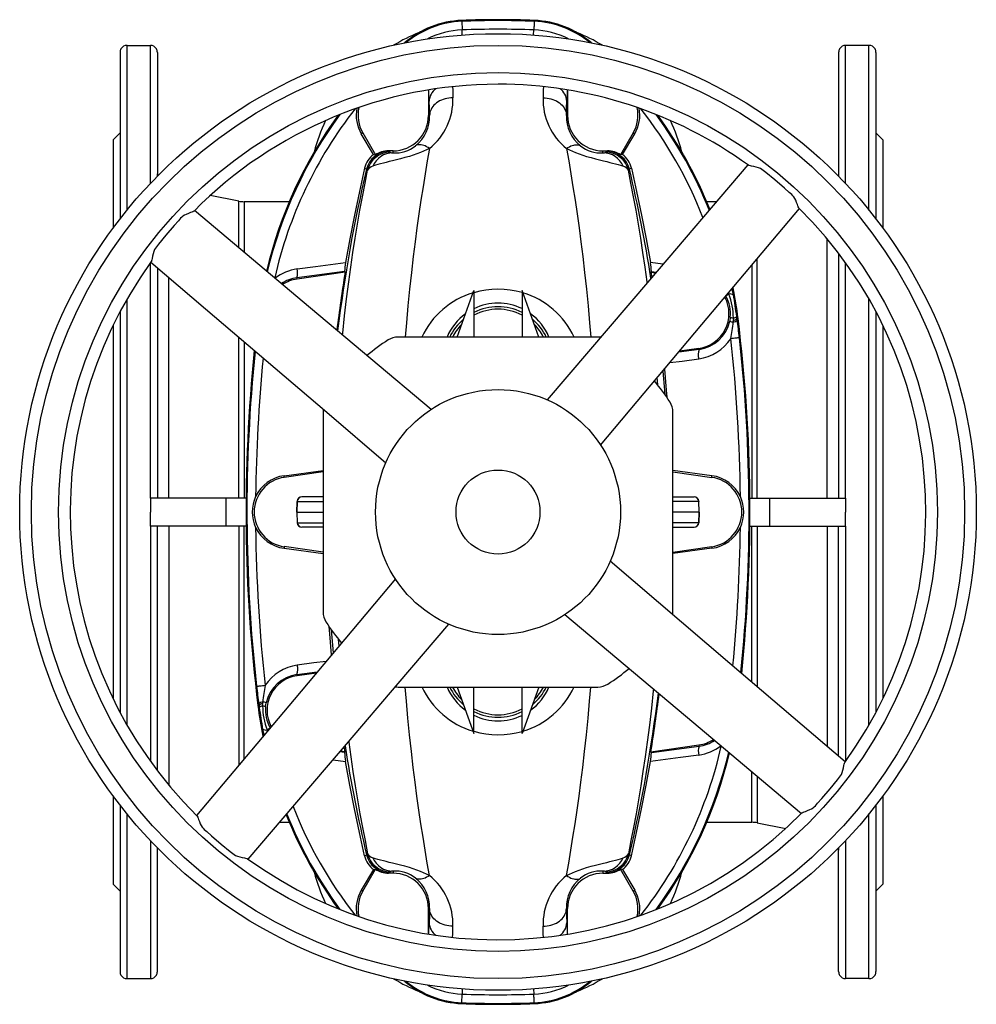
# Model space of a CAD drawing. Extents: x -4 to 1411, y -90 to 1805.
# Tile 1 of 9: x -4 to 406, y -90 to 332. Entities that reach past the tile are written whole.
import ezdxf

# ---------------------------------------------------------------- set-up
doc = ezdxf.new("R2010")
doc.units = 0
doc.layers.get('0').update_dxf_attribs({"linetype": 'CONTINUOUS'})

msp = doc.modelspace()

# ---------------------------------------------------------------- linework, layer by layer
at = {"color": 7, "linetype": 'CONTINUOUS'}
for p, q in [((185.09, 332.12), (185.11, 331.74)), ((216.15, 332.12), (216.13, 331.74)), ((185.33, 325.85), (185.25, 328.03)), ((215.9, 325.85), (215.99, 328.03)), ((41.62, 321.42), (51.62, 321.42)), ((41.62, 250.82), (41.62, 321.42)), ((51.62, 262.22), (51.62, 321.42)), ((359.62, 321.42), (349.62, 321.42)), ((349.62, 262.22), (349.62, 321.42)), ((359.62, 250.82), (359.62, 321.42)), ((38.62, 318.42), (38.62, 247.05)), ((54.62, 318.42), (54.62, 265.33)), ((346.62, 318.42), (346.62, 265.33)), ((362.62, 318.42), (362.62, 247.05)), ((170.83, 302.32), (170.83, 291.42)), ((230.41, 302.32), (230.41, 291.42)), ((171.29, 291.42), (170.83, 291.42)), ((229.95, 291.42), (230.41, 291.42)), ((38.62, 283.92), (35.62, 280.92)), ((142.63, 283.92), (142, 283.56)), ((147.27, 274.6), (142, 283.56)), ((142.63, 283.92), (148.07, 274.5)), ((258.61, 283.92), (253.17, 274.5)), ((253.96, 274.6), (259.24, 283.56)), ((258.61, 283.92), (259.24, 283.56)), ((365.62, 280.92), (362.62, 283.92)), ((35.62, 280.92), (35.62, 243.08)), ((365.62, 280.92), (365.62, 243.08)), ((147.27, 274.6), (148.07, 274.5)), ((155.62, 276.22), (153.67, 276.22)), ((153.67, 276.22), (153.97, 276.01)), ((153.97, 276.01), (154.45, 275.59)), ((155.62, 275.39), (155.62, 276.22)), ((245.62, 276.22), (247.57, 276.22)), ((245.62, 275.39), (245.62, 276.22)), ((247.27, 276.01), (246.79, 275.59)), ((247.57, 276.22), (247.27, 276.01)), ((253.96, 274.6), (253.17, 274.5)), ((143.47, 268.85), (144.25, 268.31)), ((144.25, 268.31), (144.25, 268.31)), ((144.73, 267.88), (144.25, 268.31)), ((256.51, 267.88), (256.99, 268.31)), ((257.77, 268.85), (256.99, 268.31)), ((256.99, 268.31), (256.99, 268.31)), ((89.5, 254.64), (77.23, 257.03)), ((89.5, 234.77), (89.5, 254.64)), ((111.16, 254.42), (91.79, 254.42)), ((91.79, 254.42), (91.79, 232.84)), ((294.15, 254.42), (290.08, 254.42)), ((341.76, 127.42), (341.76, 238.43)), ((346.62, 232.31), (346.62, 127.42)), ((51.62, 127.42), (51.62, 228.25)), ((271.27, 227.59), (265.92, 228.29)), ((311.74, 127.42), (311.74, 229.94)), ((349.62, 127.42), (349.62, 228.25)), ((54.62, 226.06), (54.62, 127.42)), ((134.85, 224.5), (114.46, 221.81)), ((135.1, 224.17), (114.53, 221.28)), ((135.1, 224.17), (134.85, 224.5)), ((266.14, 224.17), (266.39, 224.5)), ((266.14, 224.17), (266.49, 221.97)), ((266.14, 224.17), (268.11, 223.89)), ((266.39, 224.5), (268.4, 224.23)), ((309.45, 227.23), (309.45, 127.42)), ((59.47, 127.42), (59.47, 221.92)), ((114.53, 221.28), (114.46, 221.81)), ((183.06, 196.42), (190.31, 216.35)), ((190.31, 216.35), (190.31, 196.42)), ((218.18, 196.42), (210.93, 216.35)), ((210.93, 216.35), (210.93, 196.42)), ((299.42, 215.3), (299.61, 214.84)), ((41.62, 30.15), (41.62, 212.7)), ((298.31, 213.98), (298.34, 213.95)), ((359.62, 30.15), (359.62, 212.7)), ((38.62, 207.26), (38.62, 35.59)), ((362.62, 207.26), (362.62, 35.59)), ((300.19, 204.89), (299.94, 203.28)), ((301.47, 203.59), (301.42, 202.8)), ((301.49, 204.55), (301.47, 203.59)), ((303.05, 204.36), (302.94, 205.19)), ((303.5, 204.42), (303.05, 204.36)), ((303.14, 203.71), (303.05, 204.36)), ((35.62, 201.35), (35.62, 41.5)), ((365.62, 201.35), (365.62, 41.5)), ((89.5, 127.42), (89.5, 196.31)), ((91.79, 194.36), (91.79, 127.42)), ((243.41, 196.42), (157.83, 196.42)), ((286.77, 191.1), (278.09, 189.96)), ((286.71, 191.57), (278.47, 190.41)), ((286.71, 191.57), (286.77, 191.1)), ((125.62, 164.22), (125.62, 78.63)), ((275.62, 78.63), (275.62, 164.22)), ((108.93, 136.97), (125.62, 139.16)), ((109.03, 136.28), (108.93, 136.97)), ((125.62, 138.61), (109.03, 136.28)), ((292.3, 136.97), (275.62, 139.16)), ((275.62, 138.61), (292.21, 136.28)), ((292.21, 136.28), (292.3, 136.97)), ((51.62, 127.42), (51.62, 121.42)), ((84.08, 127.42), (51.62, 127.42)), ((92.65, 127.42), (84.08, 127.42)), ((84.08, 115.42), (84.08, 127.42)), ((116.59, 127.92), (116.57, 127.92)), ((125.62, 127.92), (116.59, 127.92)), ((275.62, 127.92), (284.65, 127.92)), ((284.65, 127.92), (284.66, 127.92)), ((308.59, 127.42), (317.15, 127.42)), ((317.15, 127.42), (349.62, 127.42)), ((317.15, 115.42), (317.15, 127.42)), ((349.62, 127.42), (349.62, 121.42)), ((114.58, 126), (114.41, 121.42)), ((114.43, 121.42), (114.59, 125.99)), ((114.58, 126), (114.59, 125.99)), ((114.59, 125.99), (125.62, 125.99)), ((286.64, 125.99), (275.62, 125.99)), ((286.66, 126), (286.64, 125.99)), ((286.81, 121.42), (286.64, 125.99)), ((286.83, 121.42), (286.66, 126)), ((51.62, 115.42), (51.62, 121.42)), ((114.41, 121.42), (114.58, 116.85)), ((114.41, 121.42), (114.43, 121.42)), ((114.43, 121.42), (125.62, 121.42)), ((114.43, 121.42), (114.59, 116.85)), ((286.81, 121.42), (275.62, 121.42)), ((286.81, 121.42), (286.64, 116.85)), ((286.66, 116.85), (286.83, 121.42)), ((286.83, 121.42), (286.81, 121.42)), ((349.62, 115.42), (349.62, 121.42)), ((84.08, 115.42), (51.62, 115.42)), ((51.62, 115.42), (51.62, 14.6)), ((54.62, 10.54), (54.62, 115.42)), ((59.47, 115.42), (59.47, 4.42)), ((92.65, 115.42), (84.08, 115.42)), ((89.5, 115.42), (89.5, 12.91)), ((91.79, 15.62), (91.79, 115.42)), ((114.58, 116.85), (114.59, 116.85)), ((114.59, 116.85), (125.62, 116.85)), ((116.59, 114.92), (116.57, 114.92)), ((125.62, 114.92), (116.59, 114.92)), ((286.64, 116.85), (275.62, 116.85)), ((275.62, 114.92), (284.65, 114.92)), ((284.65, 114.92), (284.66, 114.92)), ((286.66, 116.85), (286.64, 116.85)), ((308.59, 115.42), (317.15, 115.42)), ((309.45, 48.49), (309.45, 115.42)), ((311.74, 115.42), (311.74, 46.54)), ((317.15, 115.42), (349.62, 115.42)), ((341.76, 115.42), (341.76, 20.93)), ((346.62, 16.79), (346.62, 115.42)), ((349.62, 115.42), (349.62, 14.6)), ((109.03, 106.57), (108.93, 105.88)), ((108.93, 105.88), (125.62, 103.69)), ((125.62, 104.24), (109.03, 106.57)), ((275.62, 104.24), (292.21, 106.57)), ((292.3, 105.88), (275.62, 103.69)), ((292.21, 106.57), (292.3, 105.88)), ((114.47, 51.75), (123.14, 52.89)), ((114.53, 51.28), (114.47, 51.75)), ((114.53, 51.28), (122.76, 52.44)), ((157.83, 46.42), (243.41, 46.42)), ((183.06, 46.42), (190.31, 26.5)), ((190.31, 26.5), (190.31, 46.42)), ((218.18, 46.42), (210.93, 26.5)), ((210.93, 26.5), (210.93, 46.42)), ((97.74, 38.43), (98.19, 38.49)), ((98.1, 39.14), (98.19, 38.49)), ((98.19, 38.49), (98.3, 37.66)), ((99.74, 38.3), (99.77, 39.26)), ((99.77, 39.26), (99.82, 40.05)), ((101.04, 37.96), (101.3, 39.57)), ((101.82, 27.55), (101.63, 28.01)), ((102.93, 28.87), (102.9, 28.9)), ((266.14, 18.68), (286.71, 21.57)), ((286.71, 21.57), (286.78, 21.04)), ((134.85, 18.35), (132.84, 18.62)), ((135.1, 18.68), (133.13, 18.96)), ((135.1, 18.68), (134.75, 20.88)), ((135.1, 18.68), (134.85, 18.35)), ((266.14, 18.68), (266.39, 18.35)), ((266.39, 18.35), (286.78, 21.04)), ((129.97, 15.26), (135.32, 14.56)), ((309.45, -11.58), (309.45, 10.01)), ((311.74, 8.08), (311.74, -11.8)), ((35.62, -0.23), (35.62, -38.08)), ((38.62, -4.2), (38.62, -75.58)), ((362.62, -4.2), (362.62, -75.58)), ((365.62, -0.23), (365.62, -38.08)), ((41.62, -78.57), (41.62, -7.97)), ((359.62, -78.57), (359.62, -7.97)), ((107.09, -11.58), (111.16, -11.58)), ((290.08, -11.58), (309.45, -11.58)), ((311.74, -11.8), (324, -14.18)), ((51.62, -19.37), (51.62, -78.57)), ((349.62, -19.37), (349.62, -78.57)), ((54.62, -75.58), (54.62, -22.48)), ((144.73, -25.03), (144.25, -25.46)), ((256.51, -25.03), (256.99, -25.46)), ((346.62, -75.58), (346.62, -22.48)), ((143.47, -26), (144.25, -25.46)), ((144.25, -25.46), (144.25, -25.46)), ((256.99, -25.46), (256.99, -25.46)), ((257.77, -26), (256.99, -25.46)), ((147.27, -31.75), (142, -40.71)), ((142.63, -41.08), (148.07, -31.66)), ((147.27, -31.75), (148.07, -31.66)), ((153.67, -33.37), (153.97, -33.16)), ((155.62, -33.37), (153.67, -33.37)), ((153.97, -33.16), (154.45, -32.74)), ((155.62, -32.54), (155.62, -33.37)), ((245.62, -32.54), (245.62, -33.37)), ((245.62, -33.37), (247.57, -33.37)), ((247.27, -33.16), (246.79, -32.74)), ((247.57, -33.37), (247.27, -33.16)), ((253.96, -31.75), (253.17, -31.66)), ((258.61, -41.08), (253.17, -31.66)), ((253.96, -31.75), (259.24, -40.71)), ((35.62, -38.08), (38.62, -41.08)), ((142.63, -41.08), (142, -40.71)), ((258.61, -41.08), (259.24, -40.71)), ((362.62, -41.08), (365.62, -38.08)), ((170.83, -59.48), (170.83, -48.58)), ((171.29, -48.58), (170.83, -48.58)), ((229.95, -48.58), (230.41, -48.58)), ((230.41, -59.48), (230.41, -48.58)), ((41.62, -78.57), (51.62, -78.57)), ((359.62, -78.57), (349.62, -78.57)), ((185.33, -83.01), (185.25, -85.18)), ((215.9, -83.01), (215.99, -85.18)), ((185.09, -89.28), (185.11, -88.89)), ((216.15, -89.28), (216.13, -88.89))]:
    msp.add_line(p, q, dxfattribs=at)
for points in [[(185.11, 331.74), (185.11, 331.66), (185.12, 331.51), (185.12, 331.28), (185.14, 330.98), (185.15, 330.61), (185.17, 330.18), (185.19, 329.7), (185.21, 329.17), (185.23, 328.61), (185.25, 328.03)], [(216.13, 331.74), (216.13, 331.66), (216.12, 331.51), (216.11, 331.28), (216.1, 330.98), (216.09, 330.61), (216.07, 330.18), (216.05, 329.7), (216.03, 329.17), (216.01, 328.61), (215.99, 328.03)], [(181.15, 303.72), (181.2, 302.15), (181.29, 298.99)], [(220.09, 303.72), (220.04, 302.15), (219.95, 298.99)], [(171.29, 291.42), (171.2, 294.48), (171.1, 297.48)], [(181.29, 298.99), (180.43, 298.95), (179.57, 298.86), (178.73, 298.71), (177.91, 298.5), (177.11, 298.25), (176.34, 297.94), (175.61, 297.58), (174.92, 297.18), (174.28, 296.73), (173.69, 296.25), (173.16, 295.73), (172.69, 295.17), (172.28, 294.59), (171.94, 293.99), (171.67, 293.36), (171.47, 292.72), (171.34, 292.08), (171.29, 291.42)], [(219.95, 298.99), (220.81, 298.95), (221.67, 298.86), (222.51, 298.71), (223.33, 298.5), (224.13, 298.25), (224.9, 297.94), (225.63, 297.58), (226.32, 297.18), (226.96, 296.73), (227.55, 296.25), (228.08, 295.73), (228.55, 295.17), (228.96, 294.59), (229.3, 293.99), (229.57, 293.36), (229.77, 292.72), (229.89, 292.08), (229.95, 291.42)], [(229.95, 291.42), (230.04, 294.48), (230.14, 297.48)], [(171.27, 277.24), (170.63, 277.65), (170, 278), (169.38, 278.3), (168.78, 278.53), (168.19, 278.7), (167.63, 278.81), (167.09, 278.85), (166.59, 278.83), (166.12, 278.74), (165.69, 278.59), (165.31, 278.37)], [(229.97, 277.24), (230.61, 277.65), (231.24, 278), (231.86, 278.3), (232.46, 278.53), (233.05, 278.7), (233.61, 278.81), (234.15, 278.85), (234.65, 278.83), (235.12, 278.74), (235.55, 278.59), (235.93, 278.37)], [(171.27, 277.24), (170.01, 276.63), (168.7, 276.05), (167.35, 275.49), (165.8, 274.9), (164.22, 274.35), (162.63, 273.84), (160.74, 273.29), (158.9, 272.79), (157.11, 272.33), (155.42, 271.92), (154, 271.58), (152.69, 271.27), (151.48, 270.98), (150.24, 270.66), (149.14, 270.35), (148.17, 270.05), (147.32, 269.75), (146.94, 269.59)], [(171.27, 277.24), (170.32, 271.87), (169.4, 266.38), (168.49, 260.78), (167.61, 255.07), (166.74, 249.2), (165.9, 243.23), (165.09, 237.16), (164.31, 230.99), (163.5, 224.03), (162.73, 216.94), (162.01, 209.75), (161.34, 202.46), (160.85, 196.42)], [(229.97, 277.24), (230.91, 271.87), (231.84, 266.38), (232.75, 260.78), (233.63, 255.07), (234.5, 249.2), (235.34, 243.23), (236.15, 237.16), (236.92, 230.99), (237.74, 224.03), (238.51, 216.94), (239.23, 209.75), (239.89, 202.46), (240.39, 196.42)], [(229.97, 277.24), (231.23, 276.63), (232.54, 276.05), (233.89, 275.49), (235.44, 274.9), (237.02, 274.35), (238.61, 273.84), (240.5, 273.29), (242.34, 272.79), (244.13, 272.33), (245.82, 271.92), (247.23, 271.58), (248.55, 271.27), (249.76, 270.98), (250.99, 270.66), (252.1, 270.35), (253.07, 270.05), (253.92, 269.75), (254.3, 269.59)], [(307.65, 270.26), (265.52, 220.85), (221.72, 169.5)], [(54.7, 265.41), (54.66, 265.68), (54.62, 266.37)], [(133.99, 197.3), (134.06, 198.08), (134.87, 205.51), (135.74, 212.82), (136.67, 220.02), (137.55, 226.37), (138.47, 232.61), (139.44, 238.75), (140.43, 244.77), (141.47, 250.73), (142.53, 256.57), (143.62, 262.29), (144.73, 267.88)], [(143.47, 268.85), (141.19, 258.77), (139.08, 248.65), (137.12, 238.49), (135.32, 228.29)], [(264.6, 219.78), (264.57, 220.02), (263.69, 226.37), (262.76, 232.61), (261.8, 238.75), (260.81, 244.77), (259.77, 250.73), (258.71, 256.57), (257.62, 262.29), (256.51, 267.88)], [(257.77, 268.85), (260.05, 258.77), (262.16, 248.65), (264.12, 238.49), (265.92, 228.29)], [(329.61, 251.72), (329.5, 251.85), (329.31, 252.19), (329.12, 252.63), (328.93, 253.16), (328.6, 254.06), (328.2, 255.07), (327.86, 255.76), (327.44, 256.44), (327, 256.97), (326.49, 257.46), (325.45, 258.42), (323.4, 260.26), (319.23, 263.84), (315.36, 266.97), (314.27, 267.82), (313.72, 268.24), (313.14, 268.61), (312.26, 269), (311.33, 269.26), (310.29, 269.48), (309.32, 269.66), (308.77, 269.77), (308.3, 269.9), (308.05, 270), (307.95, 270.07)], [(346.62, 266.37), (346.58, 265.68), (346.54, 265.41)], [(70.32, 250.42), (70.2, 250.3), (69.85, 250.11), (69.41, 249.93), (68.89, 249.73), (67.98, 249.41), (66.97, 249), (66.29, 248.67), (65.6, 248.25), (65.07, 247.8), (64.58, 247.3), (63.62, 246.25), (61.79, 244.2), (58.2, 240.03), (55.07, 236.17), (54.22, 235.08), (53.8, 234.53), (53.43, 233.95), (53.05, 233.06), (52.78, 232.13), (52.56, 231.09), (52.39, 230.13), (52.27, 229.57), (52.14, 229.11), (52.04, 228.85), (51.97, 228.76)], [(171.91, 165.38), (120.27, 208.84), (70.59, 250.66)], [(244.57, 150.14), (288.04, 201.78), (329.84, 251.44)], [(51.79, 228.45), (75.19, 208.5), (101.19, 186.32), (127.19, 164.15), (152.55, 142.53)], [(114.57, 225.59), (122.4, 226.61), (135.32, 228.29)], [(301.52, 214.47), (301.19, 216.39), (301.03, 217.21)], [(304.08, 196.11), (304.01, 196.11), (303.86, 196.09), (303.63, 196.06), (303.33, 196.03), (302.97, 195.99), (302.54, 195.94), (302.06, 195.89), (301.53, 195.83), (300.98, 195.77), (300.39, 195.7)], [(274.3, 185.46), (279.52, 186.14), (286.64, 187.07)], [(271.24, 181.78), (271.82, 175.25), (272.1, 171.89)], [(271.93, 182.64), (272.75, 173.69), (272.97, 170.57)], [(269.11, 175.85), (269.11, 175.88), (268.87, 179)], [(349.44, 14.4), (300.05, 56.52), (248.69, 100.32)], [(156.67, 92.71), (113.2, 41.07), (71.4, -8.59)], [(229.33, 77.47), (280.97, 34.01), (330.64, -7.8)], [(93.59, -27.4), (113.55, -4.01), (135.72, 21.99), (157.89, 47.99), (179.52, 73.36)], [(129.31, 60.21), (128.49, 69.16), (128.26, 72.28)], [(129.14, 70.95), (129.42, 67.59), (130, 61.06)], [(132.13, 67), (132.13, 66.97), (132.37, 63.85)], [(126.94, 57.39), (121.72, 56.71), (114.6, 55.77)], [(97.16, 46.73), (97.23, 46.74), (97.38, 46.76), (97.61, 46.78), (97.91, 46.82), (98.27, 46.86), (98.7, 46.91), (99.18, 46.96), (99.7, 47.02), (100.26, 47.08), (100.85, 47.14)], [(171.27, -34.39), (170.32, -29.02), (169.4, -23.53), (168.49, -17.93), (167.61, -12.22), (166.74, -6.36), (165.9, -0.38), (165.09, 5.69), (164.31, 11.86), (163.5, 18.82), (162.73, 25.9), (162.01, 33.1), (161.34, 40.39), (160.85, 46.42)], [(229.97, -34.39), (230.91, -29.02), (231.84, -23.53), (232.75, -17.93), (233.63, -12.22), (234.5, -6.36), (235.34, -0.38), (236.15, 5.69), (236.92, 11.86), (237.74, 18.82), (238.51, 25.9), (239.23, 33.1), (239.89, 40.39), (240.39, 46.42)], [(267.25, 45.55), (267.18, 44.77), (266.37, 37.34), (265.5, 30.02), (264.57, 22.83), (263.69, 16.48), (262.76, 10.24), (261.8, 4.1), (260.81, -1.92), (259.77, -7.88), (258.71, -13.73), (257.62, -19.44), (256.51, -25.03)], [(99.72, 28.38), (100.05, 26.45), (100.21, 25.63)], [(136.64, 23.07), (136.67, 22.83), (137.55, 16.48), (138.47, 10.24), (139.44, 4.1), (140.43, -1.92), (141.47, -7.88), (142.53, -13.73), (143.62, -19.44), (144.73, -25.03)], [(286.66, 17.26), (278.83, 16.24), (265.92, 14.56)], [(143.47, -26), (141.19, -15.92), (139.08, -5.8), (137.12, 4.36), (135.32, 14.56)], [(257.77, -26), (260.05, -15.92), (262.16, -5.8), (264.12, 4.36), (265.92, 14.56)], [(330.92, -7.57), (331.04, -7.45), (331.39, -7.27), (331.82, -7.08), (332.35, -6.88), (333.26, -6.56), (334.27, -6.15), (334.95, -5.82), (335.64, -5.4), (336.17, -4.95), (336.65, -4.45), (337.62, -3.4), (339.45, -1.36), (343.04, 2.82), (346.17, 6.68), (347.02, 7.77), (347.44, 8.32), (347.81, 8.9), (348.19, 9.79), (348.46, 10.72), (348.68, 11.76), (348.85, 12.72), (348.97, 13.28), (349.09, 13.74), (349.2, 14), (349.26, 14.09)], [(71.62, -8.87), (71.74, -9), (71.93, -9.34), (72.11, -9.78), (72.31, -10.31), (72.64, -11.21), (73.04, -12.22), (73.37, -12.91), (73.8, -13.59), (74.24, -14.12), (74.74, -14.61), (75.79, -15.57), (77.84, -17.41), (82.01, -20.99), (85.88, -24.12), (86.96, -24.97), (87.51, -25.39), (88.09, -25.77), (88.98, -26.15), (89.91, -26.42), (90.95, -26.63), (91.92, -26.81), (92.47, -26.92), (92.94, -27.05), (93.19, -27.15), (93.29, -27.22)], [(54.62, -23.52), (54.66, -22.83), (54.7, -22.56)], [(346.54, -22.56), (346.58, -22.83), (346.62, -23.52)], [(171.27, -34.39), (170.01, -33.78), (168.7, -33.2), (167.35, -32.64), (165.8, -32.05), (164.22, -31.5), (162.63, -30.99), (160.74, -30.44), (158.9, -29.94), (157.11, -29.48), (155.42, -29.07), (154, -28.74), (152.69, -28.42), (151.48, -28.13), (150.24, -27.81), (149.14, -27.51), (148.17, -27.2), (147.32, -26.9), (146.94, -26.75)], [(229.97, -34.39), (231.23, -33.78), (232.54, -33.2), (233.89, -32.64), (235.44, -32.05), (237.02, -31.5), (238.61, -30.99), (240.5, -30.44), (242.34, -29.94), (244.13, -29.48), (245.82, -29.07), (247.23, -28.74), (248.55, -28.42), (249.76, -28.13), (250.99, -27.81), (252.1, -27.51), (253.07, -27.2), (253.92, -26.9), (254.3, -26.75)], [(171.27, -34.39), (170.63, -34.8), (170, -35.15), (169.38, -35.45), (168.78, -35.68), (168.19, -35.85), (167.63, -35.96), (167.09, -36), (166.59, -35.98), (166.12, -35.89), (165.69, -35.74), (165.31, -35.53)], [(229.97, -34.39), (230.61, -34.8), (231.24, -35.15), (231.86, -35.45), (232.46, -35.68), (233.05, -35.85), (233.61, -35.96), (234.15, -36), (234.65, -35.98), (235.12, -35.89), (235.55, -35.74), (235.93, -35.53)], [(171.29, -48.58), (171.2, -51.63), (171.1, -54.63)], [(181.29, -56.14), (180.43, -56.11), (179.57, -56.01), (178.73, -55.86), (177.91, -55.65), (177.11, -55.4), (176.34, -55.09), (175.61, -54.73), (174.92, -54.33), (174.28, -53.88), (173.69, -53.4), (173.16, -52.88), (172.69, -52.32), (172.28, -51.74), (171.94, -51.14), (171.67, -50.51), (171.47, -49.88), (171.34, -49.23), (171.29, -48.58)], [(219.95, -56.14), (220.81, -56.11), (221.67, -56.01), (222.51, -55.86), (223.33, -55.65), (224.13, -55.4), (224.9, -55.09), (225.63, -54.73), (226.32, -54.33), (226.96, -53.88), (227.55, -53.4), (228.08, -52.88), (228.55, -52.32), (228.96, -51.74), (229.3, -51.14), (229.57, -50.51), (229.77, -49.88), (229.89, -49.23), (229.95, -48.58)], [(229.95, -48.58), (230.04, -51.63), (230.14, -54.63)], [(181.15, -60.88), (181.2, -59.3), (181.29, -56.14)], [(220.09, -60.88), (220.04, -59.3), (219.95, -56.14)], [(185.11, -88.89), (185.11, -88.81), (185.12, -88.66), (185.12, -88.43), (185.14, -88.13), (185.15, -87.76), (185.17, -87.33), (185.19, -86.85), (185.21, -86.33), (185.23, -85.76), (185.25, -85.18)], [(216.13, -88.89), (216.13, -88.81), (216.12, -88.66), (216.11, -88.43), (216.1, -88.13), (216.09, -87.76), (216.07, -87.33), (216.05, -86.85), (216.03, -86.33), (216.01, -85.76), (215.99, -85.18)]]:
    msp.add_lwpolyline(points, dxfattribs=at)
for radius in [205, 200, 188.34, 52.5, 18]:
    msp.add_circle((200.62, 121.42), radius, dxfattribs=at)
for centre, radius, start, end in [((186.64, 292.15), 40, 92.2136, 130.7248), ((186.64, 292.15), 39.61, 92.2136, 129.7167), ((200.62, -69.58), 402, 87.7864, 92.2136), ((200.62, -69.58), 401.61, 87.7864, 92.2136), ((214.6, 292.15), 39.61, 50.2833, 87.7864), ((214.6, 292.15), 40, 49.2752, 87.7864), ((194.51, 257.2), 75, 111.6756, 121.0019), ((186.64, 292.15), 35.9, 92.2136, 116.8211), ((200.62, -69.58), 397.9, 87.7864, 92.2136), ((214.6, 292.15), 35.9, 63.1789, 87.7864), ((206.73, 257.2), 75, 58.9981, 68.3244), ((41.62, 318.42), 3, 89.9288, 149.886), ((51.62, 318.42), 3, 30.0792, 90.1059), ((349.61, 318.42), 3, 89.8941, 149.9208), ((359.62, 318.42), 3, 30.114, 90.0712), ((41.62, 318.42), 3, 149.9582, 180), ((51.62, 318.42), 3, 0, 30.1363), ((349.62, 318.42), 3, 149.9744, 180), ((359.62, 318.42), 3, 0, 30.1443), ((200.62, 121.42), 183.34, 90, 135.2875), ((200.62, 121.42), 183.34, 54.1679, 90), ((-139.07, 287.81), 310.33, 1.7853, 2.6829), ((178.22, 297.11), 7.13, 126.8893, 176.9966), ((223.01, 297.11), 7.13, 3.0034, 53.1107), ((540.31, 287.81), 310.33, 177.3171, 178.2147), ((154.6, 298.11), 26.7, 308.6138, 1.9001), ((246.64, 298.11), 26.7, 178.0999, 231.3862), ((283.32, 181.42), 187, 143.9413, 166.6152), ((283.32, 181.42), 186.61, 143.7505, 166.677), ((283.32, 181.42), 182.9, 141.9242, 167.2611), ((155.26, 291.44), 15.42, 168.6971, 210.7168), ((155.62, 291.42), 15, 167.0039, 210), ((155.62, 291.42), 15.21, 270, 0), ((155.73, 290.67), 15.58, 307.928, 2.7927), ((245.51, 290.67), 15.58, 177.2073, 232.072), ((245.62, 291.42), 15.21, 180, 270), ((245.62, 291.42), 15, 330, 12.9961), ((245.98, 291.44), 15.42, 329.2832, 11.3186), ((117.92, 181.42), 182.9, 21.234, 38.0758), ((117.92, 181.42), 186.61, 21.8463, 36.2495), ((117.92, 181.42), 187, 21.9078, 36.0587), ((194.51, 257.2), 75, 154.7513, 165.7116), ((206.73, 257.2), 75, 14.2884, 25.2487), ((153.12, 266.59), 9.92, 126.1333, 166.8393), ((153.98, 266.01), 10.01, 90.066, 166.6809), ((154.46, 265.58), 10.01, 90.0552, 166.7124), ((155.8, 265.72), 9.67, 91.0536, 156.371), ((153.67, 266.21), 10, 89.9964, 124.0315), ((155.64, 278.99), 3.61, 250.8073, 269.6831), ((156.78, 288.82), 13.49, 265.0679, 309.2239), ((244.46, 288.82), 13.49, 230.7761, 274.9321), ((245.6, 278.99), 3.61, 270.3169, 289.1927), ((245.44, 265.72), 9.67, 23.629, 88.9464), ((246.78, 265.58), 10.01, 13.2876, 89.9448), ((247.26, 266.01), 10.01, 13.3191, 89.934), ((247.57, 266.21), 10, 55.9685, 90.0036), ((248.11, 266.59), 9.92, 13.1607, 53.8667), ((766.62, 121.42), 639.47, 166.72077, 173.02756), ((148.13, 265.77), 4, 107.257, 148.2326), ((253.11, 265.77), 4, 31.7674, 72.743), ((-365.38, 121.42), 639.47, 9.0138, 13.27923), ((91.79, 266.42), 12, 259, 270), ((200.62, 121.42), 183.34, 324.1677, 45.2877), ((200.62, 121.42), 183.34, 144.1677, 225.2877), ((156.4, 223.76), 21.56, 167.8805, 178.0526), ((244.84, 223.76), 21.56, 1.9474, 12.1195), ((117.04, 206.44), 19.31, 97.3455, 128.2022), ((107.3, 223.92), 7.46, 343.5573, 12.926), ((766.62, 121.42), 639.82, 170.75921, 173.0062), ((116.23, 207.12), 14.79, 96.8746, 124.5436), ((116.62, 206.42), 15, 98, 123.6203), ((199.82, 181.68), 35.05, 106.3954, 155.1196), ((200.65, 180.53), 36.39, 73.5941, 106.5138), ((201.4, 181.66), 35.08, 24.8872, 73.5866), ((117.92, 181.42), 187, 7.0624, 11.1574), ((284.62, 206.42), 15, 278, 27.9465), ((302.37, 209.52), 5.99, 117.4897, 132.3891), ((284.91, 206.47), 15.36, 354.0906, 29.1141), ((300.12, 212.29), 2.59, 57.1495, 101.3026), ((273.63, 204.76), 27.86, 359.5782, 21.204), ((23.04, 167.2), 282.47, 7.7279, 9.6332), ((200.63, 187.49), 23.47, 63.9625, 116.0882), ((200.62, 186.42), 23, 63.3678, 116.6322), ((200.62, 186.42), 21.91, 61.9271, 118.0729), ((200.45, 187.4), 23.47, 125.8886, 157.3887), ((200.62, 186.42), 23, 130.0237, 154.2285), ((201.39, 187.82), 22.75, 22.2236, 54.6159), ((200.62, 186.42), 23, 25.7715, 49.9763), ((284.79, 206.45), 15.48, 277.3554, 348.1584), ((302.47, 208.57), 5.87, 244.4698, 259.6572), ((301.78, 208.32), 3.78, 245.2011, 265.6574), ((252.48, 206.25), 49.06, 347.5871, 355.9656), ((301.15, 205.37), 2.59, 275.9251, 320.1338), ((301.2, 206.15), 2.57, 275.9014, 315.8931), ((301.21, 207.16), 2.63, 276.1316, 311.1205), ((-36.37, 157.62), 342.63, 6.451, 7.7314), ((-366.38, 121.42), 675, 354.11893, 7.06243), ((200.62, 186.42), 21.91, 135.4212, 152.8421), ((200.62, 186.42), 21.91, 27.1579, 44.5788), ((200.62, 121.42), 87.5, 122.5665, 129.9468), ((157.83, 188.42), 8, 90, 122.5665), ((243.41, 188.42), 8, 81.5239, 90), ((284.11, 206.38), 19.47, 277.463, 326.7428), ((-366.38, 121.42), 670.9, 0.56291, 6.35661), ((-366.38, 121.42), 674.61, 354.14243, 6.35661), ((767.62, 121.42), 675, 174.11784, 187.06243), ((767.62, 121.42), 674.61, 174.14241, 186.35661), ((293.94, 188.84), 7.51, 162.5256, 193.6273), ((767.62, 121.42), 670.9, 174.36136, 179.43709), ((200.62, 121.42), 87.5, 32.5665, 39.9468), ((133.62, 164.22), 8, 171.5239, 180), ((267.62, 164.22), 8, 0, 32.5665), ((111.12, 121.42), 15, 98, 262), ((110.98, 121.42), 15.68, 97.4861, 155.1285), ((290.12, 121.42), 15, 278, 82), ((290.26, 121.42), 15.68, 24.8715, 82.5139), ((110.87, 121.42), 15.58, 154.9736, 205.0264), ((116.57, 125.92), 2, 90, 177.9422), ((116.59, 125.93), 2, 90.0261, 178.0286), ((284.65, 125.93), 2, 1.9714, 89.9739), ((284.66, 125.92), 2, 2.0447, 90), ((290.37, 121.42), 15.58, 334.9736, 25.0264), ((110.98, 121.43), 15.68, 204.8715, 262.5139), ((767.62, 121.42), 670.9, 180.56291, 186.35661), ((116.57, 116.92), 2, 182.0447, 270), ((116.59, 116.92), 2, 181.9714, 269.9739), ((284.65, 116.92), 2, 270.0261, 358.0286), ((284.66, 116.92), 2, 270, 357.9422), ((290.26, 121.43), 15.68, 277.4861, 335.1285), ((-366.38, 121.42), 670.9, 354.36136, 359.43709), ((133.62, 78.63), 8, 180, 212.5665), ((267.62, 78.63), 8, 351.5239, 0), ((200.62, 121.42), 87.5, 212.5665, 219.9468), ((117.13, 36.47), 19.47, 97.463, 146.7428), ((107.3, 54), 7.51, 342.5256, 13.6273), ((116.45, 36.4), 15.48, 97.3554, 168.1584), ((116.62, 36.42), 15, 98, 207.9465), ((200.62, 121.42), 87.5, 302.5665, 309.9468), ((437.61, 85.23), 342.63, 186.451, 187.7314), ((148.76, 36.6), 49.06, 167.5871, 175.9656), ((157.83, 54.42), 8, 261.5239, 270), ((199.82, 61.17), 35.05, 204.8804, 253.6046), ((200.45, 55.45), 23.47, 202.6113, 234.1114), ((200.62, 56.42), 23, 205.7715, 229.9763), ((200.62, 56.42), 21.91, 207.1579, 224.5788), ((201.4, 61.19), 35.08, 286.4134, 335.1128), ((201.39, 55.03), 22.75, 305.3841, 337.7764), ((200.62, 56.42), 23, 310.0237, 334.2285), ((200.62, 56.42), 21.91, 315.4212, 332.8421), ((243.41, 54.42), 8, 270, 302.5665), ((-365.38, 121.42), 639.47, 346.72077, 353.02621), ((-365.38, 121.42), 639.82, 350.75921, 353.0062), ((283.32, 61.42), 187, 187.0624, 191.1574), ((100.09, 37.48), 2.59, 95.9251, 140.1338), ((100.03, 36.7), 2.57, 95.9014, 135.8931), ((100.03, 35.68), 2.63, 96.1316, 131.1205), ((127.61, 38.09), 27.86, 179.5782, 201.204), ((99.46, 34.53), 3.78, 65.2011, 85.6574), ((98.77, 34.28), 5.87, 64.4698, 79.6572), ((378.2, 75.65), 282.47, 187.7279, 189.6332), ((116.32, 36.38), 15.36, 174.0906, 209.1141), ((200.62, 56.42), 21.91, 241.9271, 298.0729), ((200.62, 56.42), 23, 243.3678, 296.6322), ((200.63, 55.36), 23.47, 243.9118, 296.0375), ((101.12, 30.56), 2.59, 237.1495, 281.3026), ((98.87, 33.33), 5.99, 297.4897, 312.3891), ((200.65, 62.32), 36.39, 253.4862, 286.4059), ((766.62, 121.42), 639.47, 189.01446, 193.27923), ((284.2, 36.41), 19.31, 277.3455, 308.2022), ((284.62, 36.42), 15, 278, 303.6203), ((285.01, 35.73), 14.79, 276.8746, 304.5436), ((156.4, 19.09), 21.56, 181.9474, 192.1195), ((117.92, 61.42), 182.9, 321.9242, 347.2611), ((244.84, 19.09), 21.56, 347.8805, 358.0526), ((117.92, 61.42), 186.61, 323.7505, 346.677), ((117.92, 61.42), 187, 323.9413, 346.6152), ((293.93, 18.93), 7.46, 163.5573, 192.926), ((200.62, 121.42), 183.34, 234.1679, 315.2875), ((283.32, 61.42), 187, 201.9078, 216.0587), ((283.32, 61.42), 186.61, 201.8463, 216.2495), ((283.32, 61.42), 182.9, 201.234, 218.0758), ((309.45, -23.58), 12, 79, 90), ((148.13, -22.93), 4, 211.7674, 252.743), ((154.46, -22.73), 10.01, 193.2876, 269.9448), ((246.78, -22.73), 10.01, 270.0552, 346.7124), ((253.11, -22.93), 4, 287.257, 328.2326), ((153.12, -23.74), 9.92, 193.1607, 233.8667), ((153.98, -23.16), 10.01, 193.3191, 269.934), ((155.8, -22.87), 9.67, 203.629, 268.9464), ((245.44, -22.87), 9.67, 271.0536, 336.371), ((247.26, -23.16), 10.01, 270.066, 346.6809), ((248.11, -23.74), 9.92, 306.1333, 346.8393), ((194.51, -14.35), 75, 194.2884, 205.2487), ((153.67, -23.37), 10, 235.9685, 270.0036), ((155.64, -36.14), 3.61, 90.3169, 109.1927), ((156.78, -45.97), 13.49, 50.7761, 94.9321), ((155.62, -48.58), 15.21, 0, 90), ((245.62, -48.58), 15.21, 90, 180), ((244.46, -45.97), 13.49, 85.0679, 129.2239), ((245.6, -36.14), 3.61, 70.8073, 89.6831), ((247.57, -23.37), 10, 269.9964, 304.0315), ((206.73, -14.35), 75, 334.7513, 345.7116), ((155.73, -47.82), 15.58, 357.2073, 52.072), ((154.6, -55.26), 26.7, 358.0999, 51.3862), ((246.64, -55.26), 26.7, 128.6138, 181.9001), ((245.51, -47.82), 15.58, 127.928, 182.7927), ((155.26, -48.59), 15.42, 149.2831, 191.3601), ((155.62, -48.58), 15, 150, 192.9961), ((245.62, -48.58), 15, 347.0039, 30), ((245.98, -48.59), 15.42, 348.7006, 30.7168), ((-139.07, -44.96), 310.33, 357.3171, 358.2147), ((178.22, -54.26), 7.13, 183.0034, 233.1107), ((223.01, -54.26), 7.13, 306.8893, 356.9966), ((540.31, -44.96), 310.33, 181.7853, 182.6829), ((41.62, -75.58), 3, 180, 210.1443), ((51.62, -75.58), 3, 329.9744, 0), ((349.62, -75.58), 3, 180, 210.1363), ((359.62, -75.58), 3, 329.9582, 0), ((41.62, -75.57), 3, 210.114, 270.0712), ((51.62, -75.57), 3, 269.8941, 329.9208), ((194.51, -14.35), 75, 238.9981, 248.3244), ((186.64, -49.31), 40, 229.2752, 267.7864), ((186.64, -49.31), 39.61, 230.2833, 267.7864), ((214.6, -49.31), 39.61, 272.2136, 309.7167), ((214.6, -49.31), 40, 272.2136, 310.7248), ((206.73, -14.35), 75, 291.6756, 301.0019), ((349.61, -75.57), 3, 210.0792, 270.1059), ((359.62, -75.57), 3, 269.9288, 329.886), ((186.64, -49.31), 35.9, 243.1789, 267.7864), ((214.6, -49.31), 35.9, 272.2136, 296.8211), ((200.62, 312.42), 397.9, 267.7864, 272.2136), ((200.62, 312.42), 402, 267.7864, 272.2136), ((200.62, 312.42), 401.61, 267.7864, 272.2136)]:
    msp.add_arc(centre, radius, start, end, dxfattribs=at)

doc.saveas('drawing.dxf')
